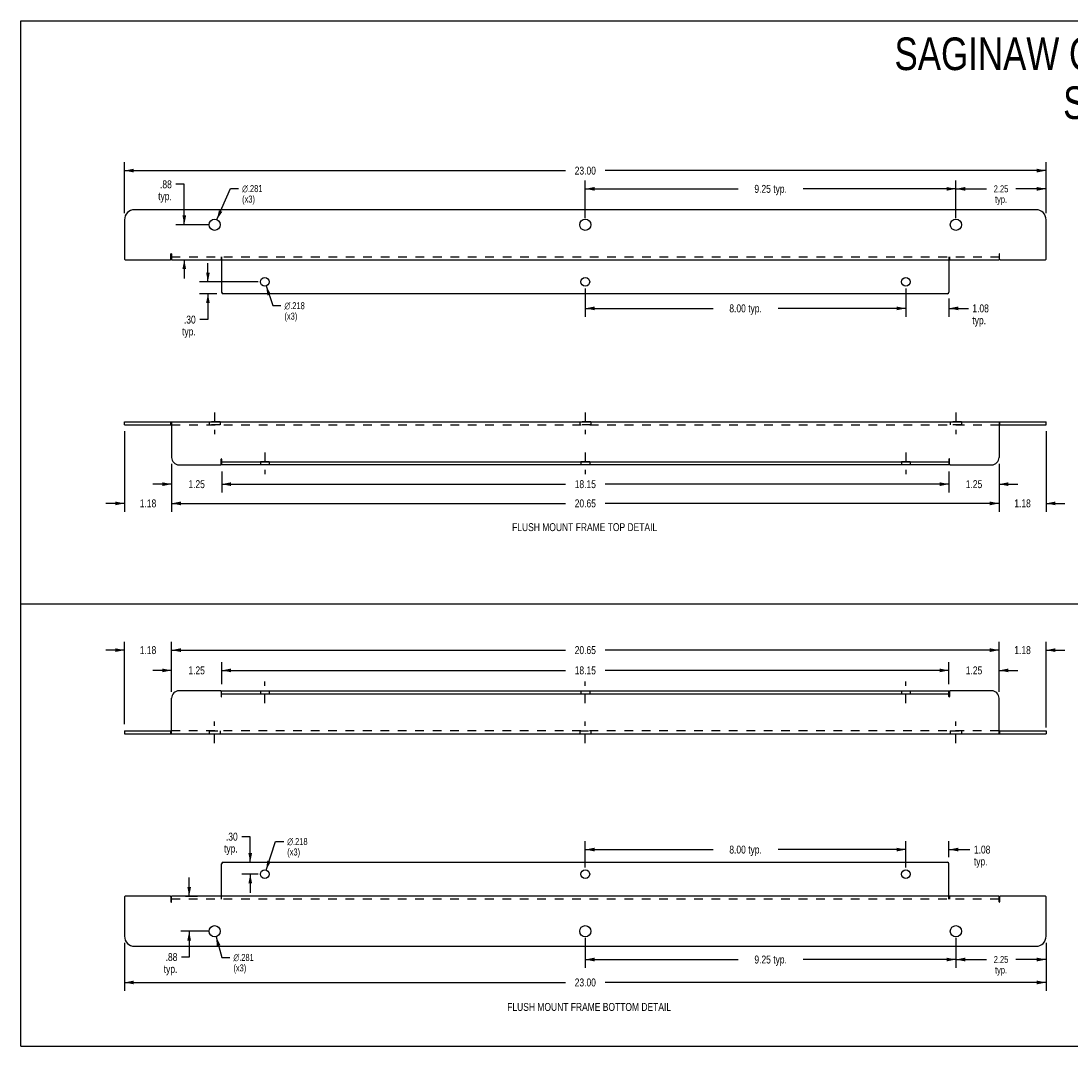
# Model space of a CAD drawing. Header units: inches. Extents: x 0 to 39.5, y 0 to 25.6.
# Tile 1 of 2: x 0 to 26.2, y 0 to 25.6. Entities that reach past the tile are written whole.
import ezdxf

# ---------------------------------------------------------------- set-up
doc = ezdxf.new("R2010")
doc.units = ezdxf.units.IN
doc.header["$LTSCALE"] = 2.174419
doc.header["$MEASUREMENT"] = 0
doc.linetypes.add('DASHED', pattern=[0.2, 0.1, -0.1])
doc.linetypes.add('HIDDEN', pattern=[0.2, 0.1, -0.1])
doc.layers.get('0').update_dxf_attribs({"linetype": 'CONTINUOUS'})
for name, color, linetype in [('02___PRT_ALL_AXES', 7, 'CONTINUOUS'), ('DEFAULT_2', 8, 'HIDDEN'), ('DIMENSIONS', 7, 'CONTINUOUS'), ('WIDTH_30_OR_LESS', 7, 'CONTINUOUS')]:
    doc.layers.add(name, color=color, linetype=linetype)
doc.styles.get("Standard").update_dxf_attribs({"font": 'txt', "width": 0.8})
doc.styles.add('TEXTSTYLE_1', font='gdt', dxfattribs={"width": 0.8})
doc.dimstyles.new('DIMSTYLE_1', dxfattribs={"dimtxt": 0.197674, "dimasz": 0.232558, "dimexe": 0.09, "dimexo": 0.07, "dimgap": 0.0425, "dimtad": 0, "dimtih": 1, "dimtoh": 1, "dimzin": 4, "dimdsep": 46, "dimtxsty": 'Standard', "dimblk": '_FILLED', "dimblk1": '_FILLED', "dimblk2": '_FILLED', "dimcen": 0.09, "dimadec": 0, "dimazin": 0, "dimtfac": 1, "dimtofl": 0, "dimtmove": 0, "dimatfit": 3, "dimldrblk": '_FILLED', "dimfxl": 0, "dimtolj": 1, "dimtzin": 4, "dimarcsym": 0})
doc.dimstyles.new('DIMSTYLE_2', dxfattribs={"dimtxt": 0.174419, "dimasz": 0.232558, "dimexe": 0.09, "dimexo": 0.07, "dimgap": 0.0375, "dimtad": 0, "dimtih": 1, "dimtoh": 1, "dimzin": 4, "dimdsep": 46, "dimtxsty": 'Standard', "dimblk": '_FILLED', "dimblk1": '_FILLED', "dimblk2": '_FILLED', "dimcen": 0.09, "dimadec": 0, "dimazin": 0, "dimtfac": 1, "dimtofl": 0, "dimtmove": 0, "dimatfit": 3, "dimldrblk": '_FILLED', "dimfxl": 0, "dimtolj": 1, "dimtzin": 4, "dimarcsym": 0})
doc.dimstyles.new('DIMSTYLE_3', dxfattribs={"dimtxt": 0.174419, "dimasz": 0.232558, "dimexe": 0.09, "dimexo": 0.07, "dimgap": 0.09, "dimtad": 0, "dimtih": 1, "dimtoh": 1, "dimdec": 3, "dimzin": 4, "dimdsep": 46, "dimtxsty": 'Standard', "dimblk": '_FILLED', "dimblk1": '_FILLED', "dimblk2": '_FILLED', "dimcen": 0.09, "dimadec": 0, "dimazin": 0, "dimtfac": 1, "dimtdec": 3, "dimtofl": 0, "dimtmove": 0, "dimatfit": 3, "dimldrblk": '_FILLED', "dimfxl": 0, "dimtolj": 1, "dimtzin": 4, "dimarcsym": 0})

# ---------------------------------------------------------------- blocks, each defined once
blk = doc.blocks.new('_FILLED')
at = {"color": 0, "linetype": 'ByBlock'}
blk.add_solid([(0, 0), (-1, 0.2), (-1, -0.2)], dxfattribs=at)
blk = doc.blocks.new('*D1')
at = {"layer": 'DIMENSIONS', "color": 2, "linetype": 'Continuous'}
for p, q in [((2.583, 20.784), (2.583, 22.057)), ((25.583, 20.784), (25.583, 22.057)), ((2.583, 21.848), (13.589, 21.848)), ((25.583, 21.848), (14.577, 21.848))]:
    blk.add_line(p, q, dxfattribs=at)
at = {"layer": 'DIMENSIONS', "color": 2, "linetype": 'Continuous', "xscale": 0.2325581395, "yscale": 0.2325581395, "zscale": 0.2325581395, "rotation": 180}
blk.add_blockref('_FILLED', (2.583, 21.848), dxfattribs=at)
at = {"layer": 'DIMENSIONS', "color": 2, "linetype": 'Continuous', "xscale": 0.2325581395, "yscale": 0.2325581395, "zscale": 0.2325581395}
blk.add_blockref('_FILLED', (25.583, 21.848), dxfattribs=at)
at = {"layer": 'DIMENSIONS', "color": 2, "linetype": 'Continuous', "insert": (14.083, 21.946), "char_height": 0.1977, "width": 0.7907, "attachment_point": 2, "line_spacing_factor": 0.9}
blk.add_mtext('23.00', dxfattribs=at)
blk = doc.blocks.new('*D5')
at = {"layer": 'DIMENSIONS', "color": 2, "linetype": 'Continuous'}
for p, q in [((14.083, 20.659), (14.083, 21.602)), ((23.333, 20.659), (23.333, 21.602)), ((14.083, 21.392), (17.897, 21.392)), ((23.333, 21.392), (19.518, 21.392))]:
    blk.add_line(p, q, dxfattribs=at)
at = {"layer": 'DIMENSIONS', "color": 2, "linetype": 'Continuous', "xscale": 0.2325581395, "yscale": 0.2325581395, "zscale": 0.2325581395, "rotation": 180}
blk.add_blockref('_FILLED', (14.083, 21.392), dxfattribs=at)
at = {"layer": 'DIMENSIONS', "color": 2, "linetype": 'Continuous', "xscale": 0.2325581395, "yscale": 0.2325581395, "zscale": 0.2325581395}
blk.add_blockref('_FILLED', (23.333, 21.392), dxfattribs=at)
at = {"layer": 'DIMENSIONS', "color": 2, "linetype": 'Continuous', "insert": (18.708, 21.491), "char_height": 0.1977, "width": 1.42326, "attachment_point": 2, "line_spacing_factor": 0.9}
blk.add_mtext('9.25 typ.', dxfattribs=at)
blk = doc.blocks.new('*D6')
at = {"layer": 'DIMENSIONS', "color": 2, "linetype": 'Continuous'}
for p, q in [((23.333, 20.659), (23.333, 21.602)), ((25.583, 20.784), (25.583, 21.602)), ((23.333, 21.392), (24.092, 21.392)), ((25.583, 21.392), (24.824, 21.392))]:
    blk.add_line(p, q, dxfattribs=at)
at = {"layer": 'DIMENSIONS', "color": 2, "linetype": 'Continuous', "xscale": 0.2325581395, "yscale": 0.2325581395, "zscale": 0.2325581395, "rotation": 180}
blk.add_blockref('_FILLED', (23.333, 21.392), dxfattribs=at)
at = {"layer": 'DIMENSIONS', "color": 2, "linetype": 'Continuous', "xscale": 0.2325581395, "yscale": 0.2325581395, "zscale": 0.2325581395}
blk.add_blockref('_FILLED', (25.583, 21.392), dxfattribs=at)
at = {"layer": 'DIMENSIONS', "color": 2, "linetype": 'Continuous', "insert": (24.458, 21.479), "char_height": 0.1744, "width": 0.55814, "attachment_point": 2, "line_spacing_factor": 0.9}
blk.add_mtext('2.25\\Ptyp.', dxfattribs=at)
blk = doc.blocks.new('*D7')
at = {"layer": 'DIMENSIONS', "color": 2, "linetype": 'Continuous'}
for p, q in [((3.758, 14.529), (3.758, 13.333)), ((24.408, 14.529), (24.408, 13.333)), ((3.758, 13.542), (13.589, 13.542)), ((24.408, 13.542), (14.577, 13.542))]:
    blk.add_line(p, q, dxfattribs=at)
at = {"layer": 'DIMENSIONS', "color": 2, "linetype": 'Continuous', "xscale": 0.2325581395, "yscale": 0.2325581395, "zscale": 0.2325581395, "rotation": 180}
blk.add_blockref('_FILLED', (3.758, 13.542), dxfattribs=at)
at = {"layer": 'DIMENSIONS', "color": 2, "linetype": 'Continuous', "xscale": 0.2325581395, "yscale": 0.2325581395, "zscale": 0.2325581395}
blk.add_blockref('_FILLED', (24.408, 13.542), dxfattribs=at)
at = {"layer": 'DIMENSIONS', "color": 2, "linetype": 'Continuous', "insert": (14.083, 13.641), "char_height": 0.1977, "width": 0.7907, "attachment_point": 2, "line_spacing_factor": 0.9}
blk.add_mtext('20.65', dxfattribs=at)
blk = doc.blocks.new('*D8')
at = {"layer": 'DIMENSIONS', "color": 2, "linetype": 'Continuous'}
for p, q in [((25.583, 15.341), (25.583, 13.333)), ((24.408, 14.529), (24.408, 13.333)), ((24.408, 13.542), (23.943, 13.542)), ((25.583, 13.542), (26.048, 13.542))]:
    blk.add_line(p, q, dxfattribs=at)
at = {"layer": 'DIMENSIONS', "color": 2, "linetype": 'Continuous', "xscale": 0.2325581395, "yscale": 0.2325581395, "zscale": 0.2325581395}
blk.add_blockref('_FILLED', (24.408, 13.542), dxfattribs=at)
at = {"layer": 'DIMENSIONS', "color": 2, "linetype": 'Continuous', "xscale": 0.2325581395, "yscale": 0.2325581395, "zscale": 0.2325581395, "rotation": 180}
blk.add_blockref('_FILLED', (25.583, 13.542), dxfattribs=at)
at = {"layer": 'DIMENSIONS', "color": 2, "linetype": 'Continuous', "insert": (24.995, 13.641), "char_height": 0.1977, "width": 0.63256, "attachment_point": 2, "line_spacing_factor": 0.9}
blk.add_mtext('1.18', dxfattribs=at)
blk = doc.blocks.new('*D9')
at = {"layer": 'DIMENSIONS', "color": 2, "linetype": 'Continuous'}
for p, q in [((14.083, 18.909), (14.083, 18.199)), ((22.083, 18.909), (22.083, 18.199)), ((14.083, 18.409), (17.272, 18.409)), ((22.083, 18.409), (18.893, 18.409))]:
    blk.add_line(p, q, dxfattribs=at)
at = {"layer": 'DIMENSIONS', "color": 2, "linetype": 'Continuous', "xscale": 0.2325581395, "yscale": 0.2325581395, "zscale": 0.2325581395, "rotation": 180}
blk.add_blockref('_FILLED', (14.083, 18.409), dxfattribs=at)
at = {"layer": 'DIMENSIONS', "color": 2, "linetype": 'Continuous', "xscale": 0.2325581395, "yscale": 0.2325581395, "zscale": 0.2325581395}
blk.add_blockref('_FILLED', (22.083, 18.409), dxfattribs=at)
at = {"layer": 'DIMENSIONS', "color": 2, "linetype": 'Continuous', "insert": (18.083, 18.508), "char_height": 0.1977, "width": 1.42326, "attachment_point": 2, "line_spacing_factor": 0.9}
blk.add_mtext('8.00 typ.', dxfattribs=at)
blk = doc.blocks.new('*D10')
at = {"layer": 'DIMENSIONS', "color": 2, "linetype": 'Continuous'}
for p, q in [((22.083, 18.909), (22.083, 18.199)), ((23.158, 18.652), (23.158, 18.199)), ((22.083, 18.409), (21.618, 18.409)), ((23.158, 18.409), (23.643, 18.409))]:
    blk.add_line(p, q, dxfattribs=at)
at = {"layer": 'DIMENSIONS', "color": 2, "linetype": 'Continuous', "xscale": 0.2325581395, "yscale": 0.2325581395, "zscale": 0.2325581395}
blk.add_blockref('_FILLED', (22.083, 18.409), dxfattribs=at)
at = {"layer": 'DIMENSIONS', "color": 2, "linetype": 'Continuous', "xscale": 0.2325581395, "yscale": 0.2325581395, "zscale": 0.2325581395, "rotation": 180}
blk.add_blockref('_FILLED', (23.158, 18.409), dxfattribs=at)
at = {"layer": 'DIMENSIONS', "color": 2, "linetype": 'Continuous', "insert": (23.742, 18.508), "char_height": 0.1977, "width": 0.63256, "attachment_point": 1, "line_spacing_factor": 0.9}
blk.add_mtext('1.08\\Ptyp.', dxfattribs=at)
blk = doc.blocks.new('*D11')
at = {"layer": 'DIMENSIONS', "color": 2, "linetype": 'Continuous'}
for p, q in [((2.583, 15.341), (2.583, 13.333)), ((3.758, 14.529), (3.758, 13.333)), ((2.583, 13.542), (2.118, 13.542)), ((3.758, 13.542), (4.223, 13.542))]:
    blk.add_line(p, q, dxfattribs=at)
at = {"layer": 'DIMENSIONS', "color": 2, "linetype": 'Continuous', "xscale": 0.2325581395, "yscale": 0.2325581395, "zscale": 0.2325581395}
blk.add_blockref('_FILLED', (2.583, 13.542), dxfattribs=at)
at = {"layer": 'DIMENSIONS', "color": 2, "linetype": 'Continuous', "xscale": 0.2325581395, "yscale": 0.2325581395, "zscale": 0.2325581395, "rotation": 180}
blk.add_blockref('_FILLED', (3.758, 13.542), dxfattribs=at)
at = {"layer": 'DIMENSIONS', "color": 2, "linetype": 'Continuous', "insert": (3.17, 13.641), "char_height": 0.1977, "width": 0.63256, "attachment_point": 2, "line_spacing_factor": 0.9}
blk.add_mtext('1.18', dxfattribs=at)
blk = doc.blocks.new('*D12')
at = {"layer": 'DIMENSIONS', "color": 2, "linetype": 'Continuous'}
for p, q in [((3.758, 14.529), (3.758, 13.813)), ((5.008, 14.341), (5.008, 13.813)), ((3.758, 14.022), (3.293, 14.022)), ((5.008, 14.022), (5.473, 14.022))]:
    blk.add_line(p, q, dxfattribs=at)
at = {"layer": 'DIMENSIONS', "color": 2, "linetype": 'Continuous', "xscale": 0.2325581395, "yscale": 0.2325581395, "zscale": 0.2325581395}
blk.add_blockref('_FILLED', (3.758, 14.022), dxfattribs=at)
at = {"layer": 'DIMENSIONS', "color": 2, "linetype": 'Continuous', "xscale": 0.2325581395, "yscale": 0.2325581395, "zscale": 0.2325581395, "rotation": 180}
blk.add_blockref('_FILLED', (5.008, 14.022), dxfattribs=at)
at = {"layer": 'DIMENSIONS', "color": 2, "linetype": 'Continuous', "insert": (4.383, 14.121), "char_height": 0.1977, "width": 0.63256, "attachment_point": 2, "line_spacing_factor": 0.9}
blk.add_mtext('1.25', dxfattribs=at)
blk = doc.blocks.new('*D13')
at = {"layer": 'DIMENSIONS', "color": 2, "linetype": 'Continuous'}
for p, q in [((24.408, 14.529), (24.408, 13.813)), ((23.158, 14.341), (23.158, 13.813)), ((23.158, 14.022), (22.693, 14.022)), ((24.408, 14.022), (24.873, 14.022))]:
    blk.add_line(p, q, dxfattribs=at)
at = {"layer": 'DIMENSIONS', "color": 2, "linetype": 'Continuous', "xscale": 0.2325581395, "yscale": 0.2325581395, "zscale": 0.2325581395}
blk.add_blockref('_FILLED', (23.158, 14.022), dxfattribs=at)
at = {"layer": 'DIMENSIONS', "color": 2, "linetype": 'Continuous', "xscale": 0.2325581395, "yscale": 0.2325581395, "zscale": 0.2325581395, "rotation": 180}
blk.add_blockref('_FILLED', (24.408, 14.022), dxfattribs=at)
at = {"layer": 'DIMENSIONS', "color": 2, "linetype": 'Continuous', "insert": (23.783, 14.121), "char_height": 0.1977, "width": 0.63256, "attachment_point": 2, "line_spacing_factor": 0.9}
blk.add_mtext('1.25', dxfattribs=at)
blk = doc.blocks.new('*D14')
at = {"layer": 'DIMENSIONS', "color": 2, "linetype": 'Continuous'}
for p, q in [((5.008, 14.341), (5.008, 13.813)), ((23.158, 14.341), (23.158, 13.813)), ((5.008, 14.022), (13.589, 14.022)), ((23.158, 14.022), (14.577, 14.022))]:
    blk.add_line(p, q, dxfattribs=at)
at = {"layer": 'DIMENSIONS', "color": 2, "linetype": 'Continuous', "xscale": 0.2325581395, "yscale": 0.2325581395, "zscale": 0.2325581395, "rotation": 180}
blk.add_blockref('_FILLED', (5.008, 14.022), dxfattribs=at)
at = {"layer": 'DIMENSIONS', "color": 2, "linetype": 'Continuous', "xscale": 0.2325581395, "yscale": 0.2325581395, "zscale": 0.2325581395}
blk.add_blockref('_FILLED', (23.158, 14.022), dxfattribs=at)
at = {"layer": 'DIMENSIONS', "color": 2, "linetype": 'Continuous', "insert": (14.083, 14.121), "char_height": 0.1977, "width": 0.7907, "attachment_point": 2, "line_spacing_factor": 0.9}
blk.add_mtext('18.15', dxfattribs=at)
blk = doc.blocks.new('*D15')
at = {"layer": 'DIMENSIONS', "color": 2, "linetype": 'Continuous'}
for p, q in [((4.889, 20.625), (5.228, 21.399)), ((5.228, 21.399), (5.431, 21.399))]:
    blk.add_line(p, q, dxfattribs=at)
at = {"layer": 'DIMENSIONS', "color": 2, "linetype": 'Continuous', "xscale": 0.2325581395, "yscale": 0.2325581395, "zscale": 0.2325581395, "rotation": 246.3679816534}
blk.add_blockref('_FILLED', (4.889, 20.625), dxfattribs=at)
at = {"layer": 'DIMENSIONS', "color": 2, "linetype": 'Continuous', "insert": (5.518, 21.486), "char_height": 0.17442, "width": 0.7907, "attachment_point": 1, "line_spacing_factor": 0.9, "style": 'TEXTSTYLE_1'}
blk.add_mtext('{\\Fgdt;n}\\Ftxt;.281\\P(x3)', dxfattribs=at)
blk = doc.blocks.new('*D16')
at = {"layer": 'WIDTH_30_OR_LESS', "color": 2, "linetype": 'Continuous'}
for p, q in [((6.118, 18.968), (6.283, 18.477)), ((6.283, 18.477), (6.486, 18.477))]:
    blk.add_line(p, q, dxfattribs=at)
at = {"layer": 'WIDTH_30_OR_LESS', "color": 2, "linetype": 'Continuous', "xscale": 0.2325581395, "yscale": 0.2325581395, "zscale": 0.2325581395, "rotation": 108.6100559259}
blk.add_blockref('_FILLED', (6.118, 18.968), dxfattribs=at)
at = {"layer": 'WIDTH_30_OR_LESS', "color": 2, "linetype": 'Continuous', "insert": (6.574, 18.564), "char_height": 0.17442, "width": 0.7907, "attachment_point": 1, "line_spacing_factor": 0.9, "style": 'TEXTSTYLE_1'}
blk.add_mtext('{\\Fgdt;n}\\Ftxt;.218\\P(x3)', dxfattribs=at)
blk = doc.blocks.new('*D17')
at = {"layer": 'DIMENSIONS', "color": 2, "linetype": 'Continuous'}
for p, q in [((4.075, 21.505), (3.863, 21.505)), ((4.075, 20.496), (4.075, 21.505)), ((4.67, 20.496), (3.865, 20.496)), ((4.075, 19.621), (4.075, 19.156)), ((4.108, 19.621), (4.284, 19.621))]:
    blk.add_line(p, q, dxfattribs=at)
at = {"layer": 'DIMENSIONS', "color": 2, "linetype": 'Continuous', "xscale": 0.2325581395, "yscale": 0.2325581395, "zscale": 0.2325581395}
for p, rotation in [((4.075, 20.496), 270), ((4.075, 19.621), 90)]:
    blk.add_blockref('_FILLED', p, dxfattribs=dict(at, rotation=rotation))
at = {"layer": 'DIMENSIONS', "color": 2, "linetype": 'Continuous', "insert": (3.764, 21.604), "char_height": 0.1977, "width": 0.63256, "attachment_point": 3, "line_spacing_factor": 0.9}
blk.add_mtext('.88\\Ptyp.', dxfattribs=at)
blk = doc.blocks.new('*D18')
at = {"layer": 'DIMENSIONS', "color": 2, "linetype": 'Continuous'}
for p, q in [((4.665, 19.071), (4.665, 19.537)), ((5.92, 19.071), (4.456, 19.071)), ((4.885, 18.774), (4.456, 18.774)), ((4.665, 18.774), (4.665, 18.129)), ((4.665, 18.129), (4.459, 18.129))]:
    blk.add_line(p, q, dxfattribs=at)
at = {"layer": 'DIMENSIONS', "color": 2, "linetype": 'Continuous', "xscale": 0.2325581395, "yscale": 0.2325581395, "zscale": 0.2325581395}
for p, rotation in [((4.665, 19.071), 270), ((4.665, 18.774), 90)]:
    blk.add_blockref('_FILLED', p, dxfattribs=dict(at, rotation=rotation))
at = {"layer": 'DIMENSIONS', "color": 2, "linetype": 'Continuous', "insert": (4.36, 18.228), "char_height": 0.1977, "width": 0.63256, "attachment_point": 3, "line_spacing_factor": 0.9}
blk.add_mtext('.30\\Ptyp.', dxfattribs=at)
blk = doc.blocks.new('*D19')
at = {"layer": 'DIMENSIONS', "color": 2, "linetype": 'Continuous'}
for p, q in [((2.583, 8.028), (2.583, 10.089)), ((3.758, 8.84), (3.758, 10.089)), ((2.583, 9.88), (2.118, 9.88)), ((3.758, 9.88), (4.223, 9.88))]:
    blk.add_line(p, q, dxfattribs=at)
at = {"layer": 'DIMENSIONS', "color": 2, "linetype": 'Continuous', "xscale": 0.2325581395, "yscale": 0.2325581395, "zscale": 0.2325581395}
blk.add_blockref('_FILLED', (2.583, 9.88), dxfattribs=at)
at = {"layer": 'DIMENSIONS', "color": 2, "linetype": 'Continuous', "xscale": 0.2325581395, "yscale": 0.2325581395, "zscale": 0.2325581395, "rotation": 180}
blk.add_blockref('_FILLED', (3.758, 9.88), dxfattribs=at)
at = {"layer": 'DIMENSIONS', "color": 2, "linetype": 'Continuous', "insert": (3.17, 9.979), "char_height": 0.1977, "width": 0.63256, "attachment_point": 2, "line_spacing_factor": 0.9}
blk.add_mtext('1.18', dxfattribs=at)
blk = doc.blocks.new('*D20')
at = {"layer": 'DIMENSIONS', "color": 2, "linetype": 'Continuous'}
for p, q in [((3.758, 8.84), (3.758, 10.089)), ((24.408, 8.84), (24.408, 10.089)), ((3.758, 9.88), (13.589, 9.88)), ((24.408, 9.88), (14.577, 9.88))]:
    blk.add_line(p, q, dxfattribs=at)
at = {"layer": 'DIMENSIONS', "color": 2, "linetype": 'Continuous', "xscale": 0.2325581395, "yscale": 0.2325581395, "zscale": 0.2325581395, "rotation": 180}
blk.add_blockref('_FILLED', (3.758, 9.88), dxfattribs=at)
at = {"layer": 'DIMENSIONS', "color": 2, "linetype": 'Continuous', "xscale": 0.2325581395, "yscale": 0.2325581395, "zscale": 0.2325581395}
blk.add_blockref('_FILLED', (24.408, 9.88), dxfattribs=at)
at = {"layer": 'DIMENSIONS', "color": 2, "linetype": 'Continuous', "insert": (14.083, 9.979), "char_height": 0.1977, "width": 0.7907, "attachment_point": 2, "line_spacing_factor": 0.9}
blk.add_mtext('20.65', dxfattribs=at)
blk = doc.blocks.new('*D21')
at = {"layer": 'DIMENSIONS', "color": 2, "linetype": 'Continuous'}
for p, q in [((24.408, 8.84), (24.408, 10.089)), ((25.583, 7.953), (25.583, 10.089)), ((24.408, 9.88), (23.943, 9.88)), ((25.583, 9.88), (26.048, 9.88))]:
    blk.add_line(p, q, dxfattribs=at)
at = {"layer": 'DIMENSIONS', "color": 2, "linetype": 'Continuous', "xscale": 0.2325581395, "yscale": 0.2325581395, "zscale": 0.2325581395}
blk.add_blockref('_FILLED', (24.408, 9.88), dxfattribs=at)
at = {"layer": 'DIMENSIONS', "color": 2, "linetype": 'Continuous', "xscale": 0.2325581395, "yscale": 0.2325581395, "zscale": 0.2325581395, "rotation": 180}
blk.add_blockref('_FILLED', (25.583, 9.88), dxfattribs=at)
at = {"layer": 'DIMENSIONS', "color": 2, "linetype": 'Continuous', "insert": (24.995, 9.979), "char_height": 0.1977, "width": 0.63256, "attachment_point": 2, "line_spacing_factor": 0.9}
blk.add_mtext('1.18', dxfattribs=at)
blk = doc.blocks.new('*D22')
at = {"layer": 'DIMENSIONS', "color": 2, "linetype": 'Continuous'}
for p, q in [((23.158, 9.028), (23.158, 9.583)), ((24.408, 8.84), (24.408, 9.583)), ((23.158, 9.374), (22.693, 9.374)), ((24.408, 9.374), (24.873, 9.374))]:
    blk.add_line(p, q, dxfattribs=at)
at = {"layer": 'DIMENSIONS', "color": 2, "linetype": 'Continuous', "xscale": 0.2325581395, "yscale": 0.2325581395, "zscale": 0.2325581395}
blk.add_blockref('_FILLED', (23.158, 9.374), dxfattribs=at)
at = {"layer": 'DIMENSIONS', "color": 2, "linetype": 'Continuous', "xscale": 0.2325581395, "yscale": 0.2325581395, "zscale": 0.2325581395, "rotation": 180}
blk.add_blockref('_FILLED', (24.408, 9.374), dxfattribs=at)
at = {"layer": 'DIMENSIONS', "color": 2, "linetype": 'Continuous', "insert": (23.783, 9.473), "char_height": 0.1977, "width": 0.63256, "attachment_point": 2, "line_spacing_factor": 0.9}
blk.add_mtext('1.25', dxfattribs=at)
blk = doc.blocks.new('*D23')
at = {"layer": 'DIMENSIONS', "color": 2, "linetype": 'Continuous'}
for p, q in [((5.008, 9.028), (5.008, 9.583)), ((23.158, 9.028), (23.158, 9.583)), ((5.008, 9.374), (13.589, 9.374)), ((23.158, 9.374), (14.577, 9.374))]:
    blk.add_line(p, q, dxfattribs=at)
at = {"layer": 'DIMENSIONS', "color": 2, "linetype": 'Continuous', "xscale": 0.2325581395, "yscale": 0.2325581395, "zscale": 0.2325581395, "rotation": 180}
blk.add_blockref('_FILLED', (5.008, 9.374), dxfattribs=at)
at = {"layer": 'DIMENSIONS', "color": 2, "linetype": 'Continuous', "xscale": 0.2325581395, "yscale": 0.2325581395, "zscale": 0.2325581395}
blk.add_blockref('_FILLED', (23.158, 9.374), dxfattribs=at)
at = {"layer": 'DIMENSIONS', "color": 2, "linetype": 'Continuous', "insert": (14.083, 9.473), "char_height": 0.1977, "width": 0.7907, "attachment_point": 2, "line_spacing_factor": 0.9}
blk.add_mtext('18.15', dxfattribs=at)
blk = doc.blocks.new('*D24')
at = {"layer": 'DIMENSIONS', "color": 2, "linetype": 'Continuous'}
for p, q in [((3.758, 8.84), (3.758, 9.583)), ((5.008, 9.028), (5.008, 9.583)), ((3.758, 9.374), (3.293, 9.374)), ((5.008, 9.374), (5.473, 9.374))]:
    blk.add_line(p, q, dxfattribs=at)
at = {"layer": 'DIMENSIONS', "color": 2, "linetype": 'Continuous', "xscale": 0.2325581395, "yscale": 0.2325581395, "zscale": 0.2325581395}
blk.add_blockref('_FILLED', (3.758, 9.374), dxfattribs=at)
at = {"layer": 'DIMENSIONS', "color": 2, "linetype": 'Continuous', "xscale": 0.2325581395, "yscale": 0.2325581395, "zscale": 0.2325581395, "rotation": 180}
blk.add_blockref('_FILLED', (5.008, 9.374), dxfattribs=at)
at = {"layer": 'DIMENSIONS', "color": 2, "linetype": 'Continuous', "insert": (4.383, 9.473), "char_height": 0.1977, "width": 0.63256, "attachment_point": 2, "line_spacing_factor": 0.9}
blk.add_mtext('1.25', dxfattribs=at)
blk = doc.blocks.new('*D28')
at = {"layer": 'DIMENSIONS', "color": 2, "linetype": 'Continuous'}
for p, q in [((23.333, 2.701), (23.333, 1.949)), ((25.583, 2.576), (25.583, 1.949)), ((23.333, 2.158), (24.092, 2.158)), ((25.583, 2.158), (24.824, 2.158))]:
    blk.add_line(p, q, dxfattribs=at)
at = {"layer": 'DIMENSIONS', "color": 2, "linetype": 'Continuous', "xscale": 0.2325581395, "yscale": 0.2325581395, "zscale": 0.2325581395, "rotation": 180}
blk.add_blockref('_FILLED', (23.333, 2.158), dxfattribs=at)
at = {"layer": 'DIMENSIONS', "color": 2, "linetype": 'Continuous', "xscale": 0.2325581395, "yscale": 0.2325581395, "zscale": 0.2325581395}
blk.add_blockref('_FILLED', (25.583, 2.158), dxfattribs=at)
at = {"layer": 'DIMENSIONS', "color": 2, "linetype": 'Continuous', "insert": (24.458, 2.246), "char_height": 0.1744, "width": 0.55814, "attachment_point": 2, "line_spacing_factor": 0.9}
blk.add_mtext('2.25\\Ptyp.', dxfattribs=at)
blk = doc.blocks.new('*D29')
at = {"layer": 'DIMENSIONS', "color": 2, "linetype": 'Continuous'}
for p, q in [((14.083, 2.701), (14.083, 1.949)), ((23.333, 2.701), (23.333, 1.949)), ((14.083, 2.158), (17.897, 2.158)), ((23.333, 2.158), (19.518, 2.158))]:
    blk.add_line(p, q, dxfattribs=at)
at = {"layer": 'DIMENSIONS', "color": 2, "linetype": 'Continuous', "xscale": 0.2325581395, "yscale": 0.2325581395, "zscale": 0.2325581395, "rotation": 180}
blk.add_blockref('_FILLED', (14.083, 2.158), dxfattribs=at)
at = {"layer": 'DIMENSIONS', "color": 2, "linetype": 'Continuous', "xscale": 0.2325581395, "yscale": 0.2325581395, "zscale": 0.2325581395}
blk.add_blockref('_FILLED', (23.333, 2.158), dxfattribs=at)
at = {"layer": 'DIMENSIONS', "color": 2, "linetype": 'Continuous', "insert": (18.708, 2.257), "char_height": 0.1977, "width": 1.42326, "attachment_point": 2, "line_spacing_factor": 0.9}
blk.add_mtext('9.25 typ.', dxfattribs=at)
blk = doc.blocks.new('*D30')
at = {"layer": 'DIMENSIONS', "color": 2, "linetype": 'Continuous'}
for p, q in [((22.083, 4.452), (22.083, 5.111)), ((23.158, 4.709), (23.158, 5.111)), ((22.083, 4.902), (21.618, 4.902)), ((23.158, 4.902), (23.681, 4.902))]:
    blk.add_line(p, q, dxfattribs=at)
at = {"layer": 'DIMENSIONS', "color": 2, "linetype": 'Continuous', "xscale": 0.2325581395, "yscale": 0.2325581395, "zscale": 0.2325581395}
blk.add_blockref('_FILLED', (22.083, 4.902), dxfattribs=at)
at = {"layer": 'DIMENSIONS', "color": 2, "linetype": 'Continuous', "xscale": 0.2325581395, "yscale": 0.2325581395, "zscale": 0.2325581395, "rotation": 180}
blk.add_blockref('_FILLED', (23.158, 4.902), dxfattribs=at)
at = {"layer": 'DIMENSIONS', "color": 2, "linetype": 'Continuous', "insert": (23.78, 5.001), "char_height": 0.1977, "width": 0.63256, "attachment_point": 1, "line_spacing_factor": 0.9}
blk.add_mtext('1.08\\Ptyp.', dxfattribs=at)
blk = doc.blocks.new('*D31')
at = {"layer": 'DIMENSIONS', "color": 2, "linetype": 'Continuous'}
for p, q in [((14.083, 4.452), (14.083, 5.111)), ((22.083, 4.452), (22.083, 5.111)), ((14.083, 4.902), (17.272, 4.902)), ((22.083, 4.902), (18.893, 4.902))]:
    blk.add_line(p, q, dxfattribs=at)
at = {"layer": 'DIMENSIONS', "color": 2, "linetype": 'Continuous', "xscale": 0.2325581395, "yscale": 0.2325581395, "zscale": 0.2325581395, "rotation": 180}
blk.add_blockref('_FILLED', (14.083, 4.902), dxfattribs=at)
at = {"layer": 'DIMENSIONS', "color": 2, "linetype": 'Continuous', "xscale": 0.2325581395, "yscale": 0.2325581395, "zscale": 0.2325581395}
blk.add_blockref('_FILLED', (22.083, 4.902), dxfattribs=at)
at = {"layer": 'DIMENSIONS', "color": 2, "linetype": 'Continuous', "insert": (18.083, 5.001), "char_height": 0.1977, "width": 1.42326, "attachment_point": 2, "line_spacing_factor": 0.9}
blk.add_mtext('8.00 typ.', dxfattribs=at)
blk = doc.blocks.new('*D32')
at = {"layer": 'DIMENSIONS', "color": 2, "linetype": 'Continuous'}
for p, q in [((6.117, 4.392), (6.353, 5.104)), ((6.353, 5.104), (6.556, 5.104))]:
    blk.add_line(p, q, dxfattribs=at)
at = {"layer": 'DIMENSIONS', "color": 2, "linetype": 'Continuous', "xscale": 0.2325581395, "yscale": 0.2325581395, "zscale": 0.2325581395, "rotation": 251.6692715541}
blk.add_blockref('_FILLED', (6.117, 4.392), dxfattribs=at)
at = {"layer": 'DIMENSIONS', "color": 2, "linetype": 'Continuous', "insert": (6.644, 5.191), "char_height": 0.17442, "width": 0.7907, "attachment_point": 1, "line_spacing_factor": 0.9, "style": 'TEXTSTYLE_1'}
blk.add_mtext('{\\Fgdt;n}\\Ftxt;.218\\P(x3)', dxfattribs=at)
blk = doc.blocks.new('*D33')
at = {"layer": 'DIMENSIONS', "color": 2, "linetype": 'Continuous'}
for p, q in [((4.87, 2.728), (5.01, 2.21)), ((5.01, 2.21), (5.214, 2.21))]:
    blk.add_line(p, q, dxfattribs=at)
at = {"layer": 'DIMENSIONS', "color": 2, "linetype": 'Continuous', "xscale": 0.2325581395, "yscale": 0.2325581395, "zscale": 0.2325581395, "rotation": 105.1818491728}
blk.add_blockref('_FILLED', (4.87, 2.728), dxfattribs=at)
at = {"layer": 'DIMENSIONS', "color": 2, "linetype": 'Continuous', "insert": (5.301, 2.298), "char_height": 0.17442, "width": 0.7907, "attachment_point": 1, "line_spacing_factor": 0.9, "style": 'TEXTSTYLE_1'}
blk.add_mtext('{\\Fgdt;n}\\Ftxt;.281\\P(x3)', dxfattribs=at)
blk = doc.blocks.new('*D34')
at = {"layer": 'DIMENSIONS', "color": 2, "linetype": 'Continuous'}
for p, q in [((4.197, 3.739), (4.197, 4.204)), ((4.108, 3.739), (4.407, 3.739)), ((4.67, 2.864), (3.988, 2.864)), ((4.197, 2.864), (4.197, 2.22)), ((4.197, 2.22), (4.002, 2.22))]:
    blk.add_line(p, q, dxfattribs=at)
at = {"layer": 'DIMENSIONS', "color": 2, "linetype": 'Continuous', "xscale": 0.2325581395, "yscale": 0.2325581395, "zscale": 0.2325581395}
for p, rotation in [((4.197, 3.739), 270), ((4.197, 2.864), 90)]:
    blk.add_blockref('_FILLED', p, dxfattribs=dict(at, rotation=rotation))
at = {"layer": 'DIMENSIONS', "color": 2, "linetype": 'Continuous', "insert": (3.903, 2.318), "char_height": 0.1977, "width": 0.63256, "attachment_point": 3, "line_spacing_factor": 0.9}
blk.add_mtext('.88\\Ptyp.', dxfattribs=at)
blk = doc.blocks.new('*D35')
at = {"layer": 'DIMENSIONS', "color": 2, "linetype": 'Continuous'}
for p, q in [((5.721, 5.224), (5.507, 5.224)), ((5.721, 4.586), (5.721, 5.224)), ((5.211, 4.586), (5.93, 4.586)), ((5.92, 4.289), (5.511, 4.289)), ((5.721, 4.289), (5.721, 3.824))]:
    blk.add_line(p, q, dxfattribs=at)
at = {"layer": 'DIMENSIONS', "color": 2, "linetype": 'Continuous', "xscale": 0.2325581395, "yscale": 0.2325581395, "zscale": 0.2325581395}
for p, rotation in [((5.721, 4.586), 270), ((5.721, 4.289), 90)]:
    blk.add_blockref('_FILLED', p, dxfattribs=dict(at, rotation=rotation))
at = {"layer": 'DIMENSIONS', "color": 2, "linetype": 'Continuous', "insert": (5.408, 5.323), "char_height": 0.1977, "width": 0.63256, "attachment_point": 3, "line_spacing_factor": 0.9}
blk.add_mtext('.30\\Ptyp.', dxfattribs=at)
blk = doc.blocks.new('*D36')
at = {"layer": 'DIMENSIONS', "color": 2, "linetype": 'Continuous'}
for p, q in [((2.583, 2.576), (2.583, 1.377)), ((25.583, 2.576), (25.583, 1.377)), ((2.583, 1.586), (13.589, 1.586)), ((25.583, 1.586), (14.577, 1.586))]:
    blk.add_line(p, q, dxfattribs=at)
at = {"layer": 'DIMENSIONS', "color": 2, "linetype": 'Continuous', "xscale": 0.2325581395, "yscale": 0.2325581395, "zscale": 0.2325581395, "rotation": 180}
blk.add_blockref('_FILLED', (2.583, 1.586), dxfattribs=at)
at = {"layer": 'DIMENSIONS', "color": 2, "linetype": 'Continuous', "xscale": 0.2325581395, "yscale": 0.2325581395, "zscale": 0.2325581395}
blk.add_blockref('_FILLED', (25.583, 1.586), dxfattribs=at)
at = {"layer": 'DIMENSIONS', "color": 2, "linetype": 'Continuous', "insert": (14.083, 1.685), "char_height": 0.1977, "width": 0.7907, "attachment_point": 2, "line_spacing_factor": 0.9}
blk.add_mtext('23.00', dxfattribs=at)

msp = doc.modelspace()

# ---------------------------------------------------------------- linework, layer by layer
at = {"color": 7, "linetype": 'Continuous'}
for p, q in [((0, 0), (0, 25.5814)), ((0, 25.5814), (39.5349, 25.5814)), ((2.5828, 15.504), (2.5828, 15.579)), ((2.5828, 15.504), (3.7578, 15.504)), ((3.7428, 15.504), (3.7428, 15.579)), ((24.4078, 15.504), (25.5828, 15.504)), ((24.4228, 15.579), (24.4228, 15.504)), ((25.5828, 15.504), (25.5828, 15.579)), ((5.0078, 14.579), (5.0078, 14.504)), ((23.1578, 14.504), (5.0078, 14.504)), ((23.1578, 14.579), (23.1578, 14.504)), ((0.0048, 11.0367), (39.5396, 11.0367)), ((5.0078, 8.7901), (5.0078, 8.8651)), ((5.0078, 8.8651), (23.1578, 8.8651)), ((23.1578, 8.7901), (23.1578, 8.8651)), ((2.5828, 7.8651), (2.5828, 7.7901)), ((2.5828, 7.8651), (3.7578, 7.8651)), ((3.7428, 7.7901), (3.7428, 7.8651)), ((24.4078, 7.8651), (25.5828, 7.8651)), ((24.4228, 7.8651), (24.4228, 7.7901)), ((25.5828, 7.8651), (25.5828, 7.7901)), ((0, 0), (39.5349, 0))]:
    msp.add_line(p, q, dxfattribs=at)
at = {"color": 3, "linetype": 'Continuous'}
for p, q in [((25.3328, 20.8714), (2.8328, 20.8714)), ((2.5828, 20.6214), (2.5828, 19.6364)), ((25.5828, 19.6364), (25.5828, 20.6214)), ((3.7428, 19.6364), (3.7428, 19.7664)), ((3.7578, 19.7664), (3.7578, 19.6215)), ((24.4078, 19.7664), (24.4078, 19.6215)), ((24.4228, 19.6364), (24.4228, 19.7664)), ((2.5978, 19.6214), (3.7278, 19.6214)), ((3.7578, 19.6214), (24.4078, 19.6214)), ((5.0078, 19.6214), (5.0078, 18.8144)), ((23.1578, 19.6214), (23.1578, 18.8144)), ((24.4378, 19.6214), (25.5678, 19.6214)), ((23.1178, 18.7744), (5.0478, 18.7744)), ((2.5828, 15.579), (25.5828, 15.579)), ((3.7578, 15.579), (3.7578, 14.6915)), ((24.4078, 15.579), (24.4078, 14.6915)), ((3.9453, 14.504), (4.9778, 14.504)), ((4.9928, 14.519), (4.9928, 14.649)), ((5.0078, 14.649), (5.0078, 14.579)), ((5.0078, 14.579), (23.1578, 14.579)), ((23.1578, 14.649), (23.1578, 14.579)), ((23.1728, 14.519), (23.1728, 14.649)), ((23.1878, 14.504), (24.2203, 14.504)), ((3.7578, 7.7901), (3.7578, 8.6776)), ((4.9778, 8.8651), (3.9453, 8.8651)), ((4.9928, 8.8501), (4.9928, 8.7201)), ((5.0078, 8.7201), (5.0078, 8.7901)), ((5.0078, 8.7901), (23.1578, 8.7901)), ((23.1578, 8.7201), (23.1578, 8.7901)), ((23.1728, 8.8501), (23.1728, 8.7201)), ((24.2203, 8.8651), (23.1878, 8.8651)), ((24.4078, 7.7901), (24.4078, 8.6776)), ((2.5828, 7.7901), (25.5828, 7.7901)), ((5.0078, 3.739), (5.0078, 4.546)), ((5.0478, 4.586), (23.1178, 4.586)), ((23.1578, 3.739), (23.1578, 4.546)), ((2.5828, 3.724), (2.5828, 2.739)), ((3.7278, 3.739), (2.5978, 3.739)), ((3.7428, 3.724), (3.7428, 3.594)), ((3.7578, 3.594), (3.7578, 3.739)), ((24.4078, 3.739), (3.7578, 3.739)), ((24.4078, 3.594), (24.4078, 3.739)), ((24.4228, 3.724), (24.4228, 3.594)), ((25.5678, 3.739), (24.4378, 3.739)), ((25.5828, 2.739), (25.5828, 3.724)), ((2.8328, 2.489), (25.3328, 2.489))]:
    msp.add_line(p, q, dxfattribs=at)
for centre, radius, start, end in [((2.8328, 20.6214), 0.25, 90, 180), ((25.3328, 20.6214), 0.25, 0, 90), ((3.7503, 19.7664), 0.0075, 0, 180), ((24.4153, 19.7664), 0.0075, 0, 180), ((2.5978, 19.6364), 0.015, 180, 270), ((3.7278, 19.6364), 0.015, 270, 360), ((24.4378, 19.6364), 0.015, 180, 270), ((25.5678, 19.6364), 0.015, 270, 360), ((5.0478, 18.8144), 0.04, 180, 270), ((23.1178, 18.8144), 0.04, 270, 360), ((3.9453, 14.6915), 0.1875, 180, 270), ((24.2203, 14.6915), 0.1875, 270, 360), ((4.9778, 14.519), 0.015, 270, 360), ((5.0003, 14.649), 0.0075, 0, 180), ((23.1653, 14.649), 0.0075, 0, 180), ((23.1878, 14.519), 0.015, 180, 270), ((3.9453, 8.6776), 0.1875, 90, 180), ((4.9778, 8.8501), 0.015, 0, 90), ((5.0003, 8.7201), 0.0075, 180, 360), ((23.1653, 8.7201), 0.0075, 180, 360), ((23.1878, 8.8501), 0.015, 90, 180), ((24.2203, 8.6776), 0.1875, 0, 90), ((5.0478, 4.546), 0.04, 90, 180), ((23.1178, 4.546), 0.04, 0, 90), ((2.5978, 3.724), 0.015, 90, 180), ((3.7278, 3.724), 0.015, 0, 90), ((24.4378, 3.724), 0.015, 90, 180), ((25.5678, 3.724), 0.015, 0, 90), ((3.7503, 3.594), 0.0075, 180, 360), ((24.4153, 3.594), 0.0075, 180, 360), ((2.8328, 2.739), 0.25, 180, 270), ((25.3328, 2.739), 0.25, 270, 360)]:
    msp.add_arc(centre, radius, start, end, dxfattribs=at)
at = {"layer": '02___PRT_ALL_AXES', "color": 2, "linetype": 'DASHED'}
for p, q in [((4.8328, 15.8116), (4.8328, 15.2714)), ((14.0828, 15.8116), (14.0828, 15.2714)), ((23.3328, 15.8116), (23.3328, 15.2714)), ((6.0828, 14.8116), (6.0828, 14.2714)), ((14.0828, 14.8116), (14.0828, 14.2714)), ((22.0828, 14.8116), (22.0828, 14.2714)), ((6.0828, 8.5575), (6.0828, 9.0976)), ((14.0828, 8.5575), (14.0828, 9.0976)), ((22.0828, 8.5575), (22.0828, 9.0976)), ((4.8328, 7.5575), (4.8328, 8.0976)), ((14.0828, 7.5575), (14.0828, 8.0976)), ((23.3328, 7.5575), (23.3328, 8.0976))]:
    msp.add_line(p, q, dxfattribs=at)
at = {"layer": '02___PRT_ALL_AXES', "color": 8, "linetype": 'HIDDEN'}
for p, q in [((4.6923, 15.579), (4.6923, 15.504)), ((4.9733, 15.579), (4.6923, 15.579)), ((4.9733, 15.504), (4.6923, 15.504)), ((4.9733, 15.579), (4.9733, 15.504)), ((13.9423, 15.579), (13.9423, 15.504)), ((14.2233, 15.579), (13.9423, 15.579)), ((14.2233, 15.504), (13.9423, 15.504)), ((14.2233, 15.579), (14.2233, 15.504)), ((23.4733, 15.579), (23.1923, 15.579)), ((23.1923, 15.579), (23.1923, 15.504)), ((23.4733, 15.504), (23.1923, 15.504)), ((23.4733, 15.579), (23.4733, 15.504)), ((5.9738, 14.579), (5.9738, 14.504)), ((6.1918, 14.579), (5.9738, 14.579)), ((6.1918, 14.504), (5.9738, 14.504)), ((6.1918, 14.579), (6.1918, 14.504)), ((13.9738, 14.579), (13.9738, 14.504)), ((14.1918, 14.579), (13.9738, 14.579)), ((14.1918, 14.504), (13.9738, 14.504)), ((14.1918, 14.579), (14.1918, 14.504)), ((22.1918, 14.579), (21.9738, 14.579)), ((21.9738, 14.579), (21.9738, 14.504)), ((22.1918, 14.504), (21.9738, 14.504)), ((22.1918, 14.579), (22.1918, 14.504)), ((5.9738, 8.8651), (5.9738, 8.7901)), ((5.9738, 8.8651), (6.1918, 8.8651)), ((5.9738, 8.7901), (6.1918, 8.7901)), ((6.1918, 8.8651), (6.1918, 8.7901)), ((13.9738, 8.8651), (13.9738, 8.7901)), ((13.9738, 8.8651), (14.1918, 8.8651)), ((13.9738, 8.7901), (14.1918, 8.7901)), ((14.1918, 8.8651), (14.1918, 8.7901)), ((21.9738, 8.8651), (22.1918, 8.8651)), ((21.9738, 8.8651), (21.9738, 8.7901)), ((21.9738, 8.7901), (22.1918, 8.7901)), ((22.1918, 8.8651), (22.1918, 8.7901)), ((4.6923, 7.8651), (4.6923, 7.7901)), ((4.6923, 7.8651), (4.9733, 7.8651)), ((4.9733, 7.8651), (4.9733, 7.7901)), ((13.9423, 7.8651), (13.9423, 7.7901)), ((13.9423, 7.8651), (14.2233, 7.8651)), ((14.2233, 7.8651), (14.2233, 7.7901)), ((23.1923, 7.8651), (23.4733, 7.8651)), ((23.1923, 7.8651), (23.1923, 7.7901)), ((23.4733, 7.8651), (23.4733, 7.7901)), ((4.6923, 7.7901), (4.9733, 7.7901)), ((13.9423, 7.7901), (14.2233, 7.7901)), ((23.1923, 7.7901), (23.4733, 7.7901))]:
    msp.add_line(p, q, dxfattribs=at)
at = {"layer": '02___PRT_ALL_AXES', "color": 3, "linetype": 'Continuous'}
for centre, radius in [((4.8328, 20.4964), 0.1405), ((14.0828, 20.4964), 0.1405), ((23.3328, 20.4964), 0.1405), ((6.0828, 19.0714), 0.109), ((14.0828, 19.0714), 0.109), ((22.0828, 19.0714), 0.109), ((6.0828, 4.289), 0.109), ((14.0828, 4.289), 0.109), ((22.0828, 4.289), 0.109), ((4.8328, 2.864), 0.1405), ((14.0828, 2.864), 0.1405), ((23.3328, 2.864), 0.1405)]:
    msp.add_circle(centre, radius, dxfattribs=at)
at = {"layer": 'DEFAULT_2', "color": 8, "linetype": 'HIDDEN'}
for p, q in [((3.7578, 19.6964), (24.4078, 19.6964)), ((4.9928, 19.6964), (4.9928, 19.6214)), ((5.0078, 19.6964), (5.0078, 19.6214)), ((23.1578, 19.6964), (23.1578, 19.6214)), ((23.1728, 19.6964), (23.1728, 19.6214)), ((3.7578, 15.504), (24.4078, 15.504)), ((5.0078, 14.579), (5.0078, 14.579)), ((23.1578, 14.579), (23.1578, 14.579)), ((5.0078, 8.7901), (5.0078, 8.7901)), ((23.1578, 8.7901), (23.1578, 8.7901)), ((24.4078, 7.8651), (3.7578, 7.8651)), ((4.9928, 3.739), (4.9928, 3.664)), ((5.0078, 3.664), (5.0078, 3.739)), ((23.1578, 3.664), (23.1578, 3.739)), ((23.1728, 3.739), (23.1728, 3.664)), ((24.4078, 3.664), (3.7578, 3.664))]:
    msp.add_line(p, q, dxfattribs=at)

# ---------------------------------------------------------------- texts
at = {"layer": 'DIMENSIONS', "color": 2, "linetype": 'Continuous', "attachment_point": 2, "line_spacing_factor": 0.9}
for s, insert, char_height, width in [('SAGINAW CONTROL & ENGINEERING\\PSCE-ELFM20WSS', (29.6852, 25.1702), 0.813953, 18.883721), ('FLUSH MOUNT FRAME TOP DETAIL', (14.0662, 13.0484), 0.197674, 4.427907), ('FLUSH MOUNT FRAME BOTTOM DETAIL', (14.1788, 1.074), 0.197674, 4.902326)]:
    msp.add_mtext(s, dxfattribs=dict(at, insert=insert, char_height=char_height, width=width))

# ---------------------------------------------------------------- dimensions: what is measured, and where the dimension line sits
at = {"layer": 'DIMENSIONS', "color": 2, "linetype": 'Continuous'}
for base, p1, p2, picture, middle in [((25.5828, 21.8476), (2.5828, 20.7142), (25.5828, 20.7142), '*D1', (14.0828, 21.8476)), ((25.5828207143, 13.5422119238), (24.4078207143, 14.5987118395), (25.5828207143, 15.4112118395), '*D8', (24.9953207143, 13.5422119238)), ((5.0078, 14.0222), (3.7578, 14.5987), (5.0078, 14.4112), '*D12', (4.3828, 14.0222)), ((24.4078, 13.5422), (3.7578, 14.5987), (24.4078, 14.5987), '*D7', (14.0828, 13.5422)), ((24.4078, 9.88), (3.7578, 8.7704), (24.4078, 8.7704), '*D20', (14.0828, 9.88)), ((25.5828207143, 9.880035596), (24.4078207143, 8.7703654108), (25.5828207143, 7.8828654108), '*D21', (24.9953207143, 9.880035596)), ((5.0078, 9.3742), (3.7578, 8.7704), (5.0078, 8.9579), '*D24', (4.3828, 9.3742)), ((25.5828, 1.5863), (2.5828, 2.6462), (25.5828, 2.6462), '*D36', (14.0828, 1.5863))]:
    dim = msp.add_linear_dim(base=base, p1=p1, p2=p2, dimstyle='DIMSTYLE_1', dxfattribs=at)
    dim.commit()
    dim.dimension.update_dxf_attribs({"geometry": picture, "text_midpoint": middle, "dimtype": 160})
for base, p1, p2, angle, text, dimstyle, picture, middle in [((4.0747346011, 20.4964313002), (4.3540369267, 19.6214313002), (4.7400300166, 20.4964313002), 90, '<>\\Ptyp.', 'DIMSTYLE_1', '*D17', (3.447921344, 21.3570829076)), ((23.3328, 21.3922), (25.5828, 20.7142), (23.3328, 20.5892), 180, '<>\\Ptyp.', 'DIMSTYLE_2', '*D6', (24.4578, 21.2614)), ((4.6653, 19.0714), (4.955, 18.7744), (5.99, 19.0714), 90, '<>\\Ptyp.', 'DIMSTYLE_1', '*D18', (4.0437, 17.9806)), ((22.0828207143, 18.4087021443), (23.1578207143, 18.7216406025), (22.0828207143, 18.9786406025), 180, '<>\\Ptyp.', 'DIMSTYLE_1', '*D10', (24.058070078, 18.2604463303)), ((5.7207, 4.289), (5.1406, 4.586), (5.4414, 4.289), 270, '<>\\Ptyp.', 'DIMSTYLE_1', '*D35', (5.0914, 5.0761)), ((14.0828, 4.9017), (22.0828, 4.3818), (14.0828, 4.3818), 180, '<> typ.', 'DIMSTYLE_1', '*D31', (18.0828, 4.9017)), ((22.0828207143, 4.9016823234), (23.1578207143, 5.180984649), (22.0828207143, 4.3818032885), 180, '<>\\Ptyp.', 'DIMSTYLE_1', '*D30', (24.0965206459, 4.7534265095)), ((4.1973141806, 2.8640125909), (4.4766165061, 3.7390125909), (4.7400300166, 2.8640125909), 270, '<>\\Ptyp.', 'DIMSTYLE_1', '*D34', (3.5870156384, 2.0712889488)), ((14.0828, 2.1584), (23.3328, 2.7712), (14.0828, 2.7712), 180, '<> typ.', 'DIMSTYLE_1', '*D29', (18.7078, 2.1584)), ((23.3328, 2.1584), (25.5828, 2.6462), (23.3328, 2.7712), 180, '<>\\Ptyp.', 'DIMSTYLE_2', '*D28', (24.4578, 2.0276))]:
    dim = msp.add_linear_dim(base=base, p1=p1, p2=p2, angle=angle, text=text, dimstyle=dimstyle, dxfattribs=at)
    dim.commit()
    dim.dimension.update_dxf_attribs({"geometry": picture, "text_midpoint": middle, "dimtype": 160})
for p1, p2, picture, middle in [((4.8891, 20.6251), (4.7765, 20.3677), '*D15', (5.9138, 21.2681)), ((6.1171, 4.3925), (6.0485, 4.1855), '*D32', (7.0389, 4.9732)), ((4.8696, 2.7284), (4.796, 2.9996), '*D33', (5.6962, 2.0795))]:
    dim = msp.add_diameter_dim_2p(p1=p1, p2=p2, text='<>\\P(x3)', dimstyle='DIMSTYLE_3', dxfattribs=at)
    dim.commit()
    dim.dimension.update_dxf_attribs({"geometry": picture, "text_midpoint": middle, "dimtype": 163})
for base, p1, p2, picture, middle in [((23.3328, 21.3922), (14.0828, 20.5892), (23.3328, 20.5892), '*D5', (18.7078, 21.3922)), ((22.0828, 18.4087), (14.0828, 18.9786), (22.0828, 18.9786), '*D9', (18.0828, 18.4087))]:
    dim = msp.add_linear_dim(base=base, p1=p1, p2=p2, text='<> typ.', dimstyle='DIMSTYLE_1', dxfattribs=at)
    dim.commit()
    dim.dimension.update_dxf_attribs({"geometry": picture, "text_midpoint": middle, "dimtype": 160})
for base, p1, p2, picture, middle in [((2.5828207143, 13.5422119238), (3.7578207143, 14.5987118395), (2.5828207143, 15.4112118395), '*D11', (3.1703207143, 13.5422119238)), ((23.1578, 14.0222), (24.4078, 14.5987), (23.1578, 14.4112), '*D13', (23.7828, 14.0222)), ((5.0078, 14.0222), (23.1578, 14.4112), (5.0078, 14.4112), '*D14', (14.0828, 14.0222)), ((2.5828207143, 9.880035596), (3.7578207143, 8.7703654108), (2.5828207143, 7.9578654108), '*D19', (3.1703207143, 9.880035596)), ((5.0078, 9.3742), (23.1578, 8.9579), (5.0078, 8.9579), '*D23', (14.0828, 9.3742)), ((23.1578, 9.3742), (24.4078, 8.7704), (23.1578, 8.9579), '*D22', (23.7828, 9.3742))]:
    dim = msp.add_linear_dim(base=base, p1=p1, p2=p2, angle=180, dimstyle='DIMSTYLE_1', dxfattribs=at)
    dim.commit()
    dim.dimension.update_dxf_attribs({"geometry": picture, "text_midpoint": middle, "dimtype": 160})
at = {"layer": 'WIDTH_30_OR_LESS', "color": 2, "linetype": 'Continuous'}
dim = msp.add_diameter_dim_2p(p1=(6.1176, 18.9681), p2=(6.048, 19.1747), text='<>\\P(x3)', dimstyle='DIMSTYLE_3', dxfattribs=at)
dim.commit()
dim.dimension.update_dxf_attribs({"geometry": '*D16', "text_midpoint": (6.969, 18.3462), "dimtype": 163})

doc.saveas('drawing.dxf')
